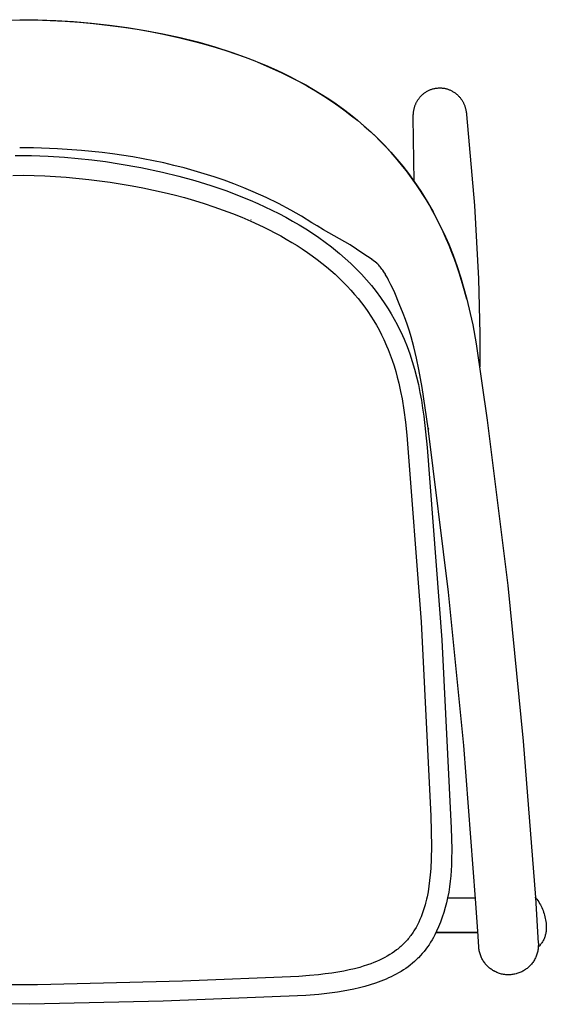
# Model space of a CAD drawing. Extents: x 27336 to 31322, y 10402 to 12001.
# Tile 5 of 12: x 27802 to 28084, y 11473 to 12001. Entities that reach past the tile are written whole.
import ezdxf

# ---------------------------------------------------------------- set-up
doc = ezdxf.new("R2010")
doc.units = 0
doc.header["$LTSCALE"] = 0.5
doc.layers.add('Visible Lines', color=7, linetype='CONTINUOUS', true_color=0x000000)

msp = doc.modelspace()

# ---------------------------------------------------------------- linework, layer by layer
at = {"layer": 'Visible Lines', "color": 0}
for p, q in [((27789.69, 12000.91), (27801.88, 12001.09)), ((27801.88, 12001.24), (27811.52, 12001.12)), ((27801.88, 12001.24), (27801.88, 12001.09)), ((27801.88, 12001.09), (27814.07, 12000.91)), ((27811.52, 12001.12), (27821.15, 12000.78)), ((27814.07, 12000.91), (27826.23, 12000.36)), ((27821.15, 12000.78), (27830.77, 12000.21)), ((27826.23, 12000.36), (27833.85, 11999.83)), ((27830.77, 12000.21), (27840.38, 11999.4)), ((27833.85, 11999.83), (27841.43, 11999.16)), ((27840.38, 11999.4), (27849.96, 11998.36)), ((27841.43, 11999.16), (27850.26, 11998.18)), ((27849.96, 11998.36), (27859.51, 11997.07)), ((27850.26, 11998.18), (27857.53, 11997.22)), ((27857.53, 11997.22), (27864.73, 11996.12)), ((27859.51, 11997.07), (27869.02, 11995.53)), ((27864.73, 11996.12), (27871.85, 11994.88)), ((27869.02, 11995.53), (27878.48, 11993.73)), ((27871.85, 11994.88), (27878.9, 11993.51)), ((27878.48, 11993.73), (27887.89, 11991.66)), ((27878.9, 11993.51), (27887.62, 11991.59)), ((27887.62, 11991.59), (27896.2, 11989.45)), ((27887.89, 11991.66), (27897.23, 11989.31)), ((27896.2, 11989.45), (27901.66, 11987.95)), ((27897.23, 11989.31), (27906.48, 11986.66)), ((27901.66, 11987.95), (27907.04, 11986.36)), ((27906.48, 11986.66), (27915.64, 11983.71)), ((27907.04, 11986.36), (27912.34, 11984.68)), ((27912.34, 11984.68), (27917.57, 11982.92)), ((27915.64, 11983.71), (27920.18, 11982.12)), ((27917.57, 11982.92), (27922.7, 11981.06)), ((27920.18, 11982.12), (27924.69, 11980.44)), ((27922.7, 11981.06), (27927.75, 11979.11)), ((27924.69, 11980.44), (27929.16, 11978.67)), ((27927.75, 11979.11), (27932.71, 11977.08)), ((27929.16, 11978.67), (27933.6, 11976.83)), ((27932.71, 11977.08), (27937.57, 11974.96)), ((27933.6, 11976.83), (27938, 11974.89)), ((27937.57, 11974.96), (27942.34, 11972.75)), ((27938, 11974.89), (27942.35, 11972.86)), ((27942.34, 11972.75), (27947, 11970.46)), ((27942.35, 11972.86), (27946.66, 11970.74)), ((27946.66, 11970.74), (27950.93, 11968.53)), ((27947, 11970.46), (27951.57, 11968.08)), ((27950.93, 11968.53), (27955.14, 11966.23)), ((27951.57, 11968.08), (27956.02, 11965.61)), ((27955.14, 11966.23), (27959.29, 11963.82)), ((27956.02, 11965.61), (27960.37, 11963.07)), ((27959.29, 11963.82), (27963.39, 11961.32)), ((27960.37, 11963.07), (27964.62, 11960.44)), ((27963.39, 11961.32), (27967.42, 11958.72)), ((27964.62, 11960.44), (27968.75, 11957.73)), ((28016.31, 11959.71), (28016.57, 11960.01)), ((28016.57, 11960.01), (28016.84, 11960.3)), ((28016.84, 11960.3), (28017.12, 11960.58)), ((28017.12, 11960.58), (28017.39, 11960.84)), ((28017.39, 11960.84), (28017.66, 11961.1)), ((28017.66, 11961.1), (28017.94, 11961.34)), ((28017.94, 11961.34), (28018.22, 11961.57)), ((28018.22, 11961.57), (28018.51, 11961.8)), ((28018.51, 11961.8), (28018.81, 11962.02)), ((28018.81, 11962.02), (28019.12, 11962.23)), ((28019.12, 11962.23), (28019.43, 11962.44)), ((28019.43, 11962.44), (28019.76, 11962.64)), ((28019.76, 11962.64), (28020.09, 11962.84)), ((28020.09, 11962.84), (28020.46, 11963.04)), ((28020.46, 11963.04), (28020.83, 11963.23)), ((28020.83, 11963.23), (28021.21, 11963.41)), ((28021.21, 11963.41), (28021.61, 11963.58)), ((28021.61, 11963.58), (28021.98, 11963.73)), ((28021.98, 11963.73), (28022.36, 11963.87)), ((28022.36, 11963.87), (28022.72, 11963.99)), ((28022.72, 11963.99), (28023.09, 11964.1)), ((28023.09, 11964.1), (28023.46, 11964.2)), ((28023.46, 11964.2), (28023.83, 11964.29)), ((28023.83, 11964.29), (28024.21, 11964.37)), ((28024.21, 11964.37), (28024.58, 11964.44)), ((28024.58, 11964.44), (28024.96, 11964.5)), ((28024.96, 11964.5), (28025.34, 11964.55)), ((28025.34, 11964.55), (28025.75, 11964.59)), ((28025.75, 11964.59), (28026.16, 11964.62)), ((28026.16, 11964.62), (28026.57, 11964.64)), ((28026.57, 11964.64), (28026.98, 11964.64)), ((28026.98, 11964.64), (28027.39, 11964.64)), ((28027.39, 11964.64), (28027.8, 11964.62)), ((28027.8, 11964.62), (28028.21, 11964.58)), ((28028.21, 11964.58), (28028.62, 11964.54)), ((28028.62, 11964.54), (28029, 11964.49)), ((28029, 11964.49), (28029.38, 11964.43)), ((28029.38, 11964.43), (28029.75, 11964.35)), ((28029.75, 11964.35), (28030.12, 11964.27)), ((28030.12, 11964.27), (28030.49, 11964.18)), ((28030.49, 11964.18), (28030.86, 11964.07)), ((28030.86, 11964.07), (28031.23, 11963.96)), ((28031.23, 11963.96), (28031.59, 11963.84)), ((28031.59, 11963.84), (28031.96, 11963.7)), ((28031.96, 11963.7), (28032.33, 11963.55)), ((28032.33, 11963.55), (28032.72, 11963.38)), ((28032.72, 11963.38), (28033.09, 11963.2)), ((28033.09, 11963.2), (28033.46, 11963.01)), ((28033.46, 11963.01), (28033.82, 11962.81)), ((28033.82, 11962.81), (28034.15, 11962.62)), ((28034.15, 11962.62), (28034.48, 11962.41)), ((28034.48, 11962.41), (28034.79, 11962.2)), ((28034.79, 11962.2), (28035.09, 11961.99)), ((28035.09, 11961.99), (28035.39, 11961.77)), ((28035.39, 11961.77), (28035.68, 11961.55)), ((28035.68, 11961.55), (28035.96, 11961.32)), ((28035.96, 11961.32), (28036.23, 11961.08)), ((28036.23, 11961.08), (28036.5, 11960.83)), ((28036.5, 11960.83), (28036.77, 11960.57)), ((28036.77, 11960.57), (28037.03, 11960.3)), ((28037.03, 11960.3), (28037.29, 11960.03)), ((28037.29, 11960.03), (28037.55, 11959.73)), ((27967.42, 11958.72), (27971.38, 11956.03)), ((27968.75, 11957.73), (27972.77, 11954.95)), ((27971.38, 11956.03), (27975.27, 11953.23)), ((27972.77, 11954.95), (27976.3, 11952.37)), ((28013.5, 11954.63), (28013.62, 11954.98)), ((28013.62, 11954.98), (28013.74, 11955.34)), ((28013.74, 11955.34), (28013.88, 11955.68)), ((28013.88, 11955.68), (28014.02, 11956.01)), ((28014.02, 11956.01), (28014.16, 11956.33)), ((28014.16, 11956.33), (28014.31, 11956.65)), ((28014.31, 11956.65), (28014.46, 11956.96)), ((28014.46, 11956.96), (28014.63, 11957.27)), ((28014.63, 11957.27), (28014.8, 11957.57)), ((28014.8, 11957.57), (28014.98, 11957.88)), ((28014.98, 11957.88), (28015.17, 11958.18)), ((28015.17, 11958.18), (28015.39, 11958.5)), ((28015.39, 11958.5), (28015.61, 11958.82)), ((28015.61, 11958.82), (28015.83, 11959.11)), ((28015.83, 11959.11), (28016.06, 11959.41)), ((28016.06, 11959.41), (28016.31, 11959.71)), ((28037.55, 11959.73), (28037.8, 11959.43)), ((28037.8, 11959.43), (28038.04, 11959.13)), ((28038.04, 11959.13), (28038.28, 11958.82)), ((28038.28, 11958.82), (28038.49, 11958.52)), ((28038.49, 11958.52), (28038.69, 11958.22)), ((28038.69, 11958.22), (28038.88, 11957.92)), ((28038.88, 11957.92), (28039.06, 11957.62)), ((28039.06, 11957.62), (28039.24, 11957.32)), ((28039.24, 11957.32), (28039.4, 11957.02)), ((28039.4, 11957.02), (28039.56, 11956.71)), ((28039.56, 11956.71), (28039.71, 11956.4)), ((28039.71, 11956.4), (28039.85, 11956.08)), ((28039.85, 11956.08), (28039.99, 11955.77)), ((28039.99, 11955.77), (28040.12, 11955.44)), ((28040.12, 11955.44), (28040.25, 11955.11)), ((28040.25, 11955.11), (28040.37, 11954.76)), ((28040.37, 11954.76), (28040.49, 11954.4)), ((27975.27, 11953.23), (27979.09, 11950.33)), ((27976.3, 11952.37), (27979.7, 11949.75)), ((27979.09, 11950.33), (27982.82, 11947.33)), ((27979.7, 11949.75), (27982.98, 11947.11)), ((28012.72, 11948.85), (28012.73, 11949.79)), ((28012.73, 11949.79), (28012.74, 11950.25)), ((28012.74, 11950.25), (28012.77, 11950.69)), ((28012.77, 11950.69), (28012.79, 11951.01)), ((28012.79, 11951.01), (28012.83, 11951.35)), ((28012.83, 11951.35), (28012.86, 11951.67)), ((28012.86, 11951.67), (28012.91, 11952.01)), ((28012.91, 11952.01), (28012.97, 11952.45)), ((28012.97, 11952.45), (28013.06, 11952.89)), ((28013.06, 11952.89), (28013.13, 11953.23)), ((28013.13, 11953.23), (28013.2, 11953.57)), ((28013.2, 11953.57), (28013.29, 11953.92)), ((28013.29, 11953.92), (28013.39, 11954.28)), ((28013.39, 11954.28), (28013.5, 11954.63)), ((28040.49, 11954.4), (28040.6, 11954.05)), ((28040.6, 11954.05), (28040.69, 11953.7)), ((28040.69, 11953.7), (28040.78, 11953.35)), ((28040.78, 11953.35), (28040.86, 11953.02)), ((28040.86, 11953.02), (28040.95, 11952.57)), ((28040.95, 11952.57), (28041.03, 11952.15)), ((28041.03, 11952.15), (28041.1, 11951.71)), ((28041.1, 11951.71), (28041.19, 11951.07)), ((28041.19, 11951.07), (28041.27, 11950.35)), ((28041.27, 11950.35), (28045.47, 11901.66)), ((27982.82, 11947.33), (27986.47, 11944.22)), ((27982.98, 11947.11), (27986.12, 11944.45)), ((27986.12, 11944.45), (27989.15, 11941.76)), ((27986.47, 11944.22), (27990.03, 11941.03)), ((28013.21, 11914.44), (28012.72, 11948.85)), ((27989.15, 11941.76), (27992.05, 11939.05)), ((27990.03, 11941.03), (27993.5, 11937.73)), ((27992.05, 11939.05), (27994.85, 11936.33)), ((27993.5, 11937.73), (27997.44, 11933.74)), ((27994.85, 11936.33), (27997.53, 11933.59)), ((27997.53, 11933.59), (27997.43, 11933.75)), ((27997.44, 11933.74), (28000.76, 11930.17)), ((27799.44, 11928.49), (27808.25, 11928.41)), ((27809.28, 11932.5), (27801.86, 11932.57)), ((27808.25, 11928.41), (27817.05, 11928.08)), ((27822.16, 11932.04), (27809.28, 11932.5)), ((27834.99, 11931.14), (27822.16, 11932.04)), ((27846, 11930.01), (27834.99, 11931.14)), ((27851.51, 11929.31), (27846, 11930.01)), ((27862.53, 11927.63), (27851.51, 11929.31)), ((28000.84, 11930.02), (27997.53, 11933.59)), ((28000.76, 11930.17), (28003.98, 11926.49)), ((28004.05, 11926.35), (28000.84, 11930.02)), ((27817.05, 11928.08), (27825.84, 11927.51)), ((27825.84, 11927.51), (27833.19, 11926.87)), ((27833.19, 11926.87), (27840.51, 11926.07)), ((27840.51, 11926.07), (27847.82, 11925.12)), ((27847.82, 11925.12), (27855.11, 11924.02)), ((27855.11, 11924.02), (27866.78, 11921.95)), ((27873.53, 11925.57), (27862.53, 11927.63)), ((27879.01, 11924.39), (27873.53, 11925.57)), ((27884.47, 11923.12), (27879.01, 11924.39)), ((27889.92, 11921.73), (27884.47, 11923.12)), ((28003.98, 11926.49), (28007.08, 11922.73)), ((28007.15, 11922.59), (28004.05, 11926.35)), ((27798.26, 11917.77), (27803.93, 11917.78)), ((27803.93, 11917.78), (27809.6, 11917.68)), ((27866.78, 11921.95), (27878.37, 11919.48)), ((27878.37, 11919.48), (27887.08, 11917.34)), ((27897.14, 11919.73), (27889.92, 11921.73)), ((27906.07, 11916.94), (27897.14, 11919.73)), ((28007.08, 11922.73), (28010.21, 11918.68)), ((28007.09, 11922.72), (28007.15, 11922.59)), ((28009.04, 11920.17), (28007.15, 11922.59)), ((28010.89, 11917.71), (28009.04, 11920.17)), ((28010.21, 11918.68), (28013.21, 11914.54)), ((27809.6, 11917.68), (27815.29, 11917.47)), ((27815.29, 11917.47), (27826.68, 11916.75)), ((27826.68, 11916.75), (27838.89, 11915.57)), ((27838.89, 11915.57), (27850.29, 11914.1)), ((27850.29, 11914.1), (27862.11, 11912.18)), ((27887.08, 11917.34), (27895.72, 11914.95)), ((27895.72, 11914.95), (27904.3, 11912.3)), ((27911.38, 11915.12), (27906.07, 11916.94)), ((27916.64, 11913.19), (27911.38, 11915.12)), ((27921.86, 11911.14), (27916.64, 11913.19)), ((28012.71, 11915.21), (28010.89, 11917.71)), ((28014.49, 11912.66), (28012.71, 11915.21)), ((28013.21, 11914.54), (28016.77, 11909.21)), ((28016.22, 11910.07), (28014.49, 11912.66)), ((27862.11, 11912.18), (27867.89, 11911.09)), ((27867.89, 11911.09), (27873.58, 11909.9)), ((27873.58, 11909.9), (27879.18, 11908.63)), ((27879.18, 11908.63), (27884.69, 11907.27)), ((27884.69, 11907.27), (27890.12, 11905.82)), ((27904.3, 11912.3), (27912.79, 11909.37)), ((27912.79, 11909.37), (27921.2, 11906.15)), ((27927.03, 11908.98), (27921.86, 11911.14)), ((27933.84, 11905.91), (27927.03, 11908.98)), ((28017.92, 11907.43), (28016.22, 11910.07)), ((28016.77, 11909.21), (28020.14, 11903.75)), ((28019.57, 11904.76), (28017.92, 11907.43)), ((27890.12, 11905.82), (27895.46, 11904.28)), ((27895.46, 11904.28), (27900.71, 11902.66)), ((27900.71, 11902.66), (27905.88, 11900.94)), ((27921.2, 11906.15), (27925.37, 11904.43)), ((27925.37, 11904.43), (27929.5, 11902.63)), ((27929.5, 11902.63), (27933.26, 11900.91)), ((27940.54, 11902.63), (27933.84, 11905.91)), ((27947.13, 11899.11), (27940.54, 11902.63)), ((28021.18, 11902.04), (28019.57, 11904.76)), ((28020.14, 11903.75), (28023.33, 11898.18)), ((28023.23, 11898.4), (28021.18, 11902.04)), ((27905.88, 11900.94), (27910.95, 11899.14)), ((27910.95, 11899.14), (27915.94, 11897.24)), ((27915.94, 11897.24), (27920.84, 11895.26)), ((27933.26, 11900.91), (27936.98, 11899.12)), ((27936.98, 11899.12), (27940.69, 11897.25)), ((27940.69, 11897.25), (27944.37, 11895.3)), ((27952.84, 11895.83), (27947.13, 11899.11)), ((28025.18, 11894.74), (28023.23, 11898.4)), ((28023.33, 11898.18), (28026.31, 11892.5)), ((28045.47, 11901.66), (28047.61, 11862.27)), ((27920.84, 11895.26), (27925.65, 11893.2)), ((27925.65, 11893.2), (27932.28, 11890.12)), ((27925.95, 11893.9), (27925.75, 11893.99)), ((27944.37, 11895.3), (27948.01, 11893.27)), ((27948.01, 11893.27), (27951.6, 11891.17)), ((27958.46, 11892.35), (27952.84, 11895.83)), ((27961.17, 11890.61), (27958.46, 11892.35)), ((27958.46, 11892.35), (27958.46, 11892.35)), ((28027.02, 11891.08), (28025.18, 11894.74)), ((28026.31, 11892.5), (28029.1, 11886.73)), ((27932.28, 11890.12), (27935.48, 11888.54)), ((27935.48, 11888.54), (27938.62, 11886.91)), ((27938.62, 11886.91), (27941.69, 11885.25)), ((27951.6, 11891.17), (27955.15, 11888.99)), ((27955.15, 11888.99), (27958.65, 11886.72)), ((27958.65, 11886.72), (27962.12, 11884.36)), ((27964.67, 11888.47), (27961.17, 11890.61)), ((27978.92, 11880.46), (27964.67, 11888.47)), ((28028.77, 11887.41), (28027.02, 11891.08)), ((28030.41, 11883.74), (28028.77, 11887.41)), ((28029.1, 11886.73), (28031.68, 11880.86)), ((27941.69, 11885.25), (27944.68, 11883.56)), ((27944.68, 11883.56), (27947.61, 11881.83)), ((27947.61, 11881.83), (27950.47, 11880.07)), ((27962.12, 11884.36), (27965.52, 11881.9)), ((27965.52, 11881.9), (27968.87, 11879.36)), ((28031.97, 11880.08), (28030.41, 11883.74)), ((28031.68, 11880.86), (28034.06, 11874.9)), ((27950.47, 11880.07), (27953.26, 11878.27)), ((27953.26, 11878.27), (27955.97, 11876.43)), ((27955.97, 11876.43), (27958.62, 11874.56)), ((27968.87, 11879.36), (27972.14, 11876.73)), ((27972.14, 11876.73), (27973.19, 11875.86)), ((27973.19, 11875.86), (27976.25, 11873.22)), ((27985.75, 11875.86), (27978.92, 11880.47)), ((27990.65, 11872.6), (27985.75, 11875.86)), ((28033.43, 11876.42), (28031.97, 11880.08)), ((28034.81, 11872.77), (28033.43, 11876.42)), ((27958.62, 11874.56), (27961.2, 11872.66)), ((27961.2, 11872.66), (27963.71, 11870.72)), ((27963.71, 11870.72), (27966.15, 11868.74)), ((27976.25, 11873.22), (27979.23, 11870.49)), ((27979.23, 11870.49), (27982.13, 11867.66)), ((27990.59, 11872.64), (27990.66, 11872.59)), ((27993.12, 11870.68), (27990.59, 11872.64)), ((27990.64, 11872.61), (27990.63, 11872.62)), ((27990.66, 11872.6), (27990.64, 11872.61)), ((27990.66, 11872.59), (27990.66, 11872.6)), ((27993.14, 11870.67), (27993.14, 11870.66)), ((27993.24, 11870.58), (27993.14, 11870.66)), ((27993.16, 11870.65), (27993.26, 11870.56)), ((27993.24, 11870.57), (27993.25, 11870.57)), ((27993.65, 11870.2), (27993.25, 11870.57)), ((27993.25, 11870.57), (27993.26, 11870.56)), ((28034.06, 11874.9), (28036.23, 11868.86)), ((28036.1, 11869.15), (28034.81, 11872.77)), ((27966.15, 11868.74), (27968.52, 11866.73)), ((27968.52, 11866.73), (27970.82, 11864.68)), ((27982.13, 11867.66), (27984.93, 11864.75)), ((27993.98, 11869.87), (27993.64, 11870.22)), ((27993.64, 11870.22), (27993.64, 11870.22)), ((27993.64, 11870.22), (27993.64, 11870.22)), ((27993.64, 11870.22), (27993.65, 11870.2)), ((27994.3, 11869.53), (27993.98, 11869.87)), ((27994.71, 11869.05), (27994.3, 11869.53)), ((27995.05, 11868.63), (27994.71, 11869.05)), ((27995.52, 11868.03), (27995.05, 11868.63)), ((27995.96, 11867.42), (27995.52, 11868.03)), ((27996.35, 11866.87), (27995.96, 11867.42)), ((27996.9, 11866.04), (27996.35, 11866.87)), ((27997.75, 11864.69), (27996.9, 11866.04)), ((28037.31, 11865.54), (28036.1, 11869.15)), ((28036.23, 11868.86), (28038.2, 11862.76)), ((28039.5, 11858.4), (28037.31, 11865.54)), ((27970.82, 11864.68), (27973.05, 11862.6)), ((27973.05, 11862.6), (27975.21, 11860.48)), ((27975.21, 11860.48), (27977.3, 11858.33)), ((27984.93, 11864.75), (27987.64, 11861.75)), ((27987.64, 11861.75), (27990.25, 11858.66)), ((27997.88, 11864.47), (27997.75, 11864.69)), ((27998.88, 11862.72), (27997.88, 11864.47)), ((27999.5, 11861.57), (27998.88, 11862.72)), ((28000.77, 11859.06), (27999.5, 11861.57)), ((28038.2, 11862.76), (28039.88, 11857.06)), ((28047.61, 11862.27), (28048.33, 11832.82)), ((27977.3, 11858.33), (27979.32, 11856.14)), ((27979.32, 11856.14), (27981.28, 11853.91)), ((27990.25, 11858.66), (27992.77, 11855.5)), ((27992.77, 11855.5), (27995.18, 11852.25)), ((28001.36, 11857.81), (28000.77, 11859.06)), ((28002.78, 11854.67), (28001.36, 11857.81)), ((28005.18, 11848.94), (28002.78, 11854.67)), ((28041.42, 11851.35), (28039.5, 11858.4)), ((28039.88, 11857.06), (28041.43, 11851.32)), ((27981.28, 11853.91), (27983.16, 11851.65)), ((27983.16, 11851.65), (27984.97, 11849.36)), ((27984.97, 11849.36), (27986.71, 11847.03)), ((27995.18, 11852.25), (27997.49, 11848.94)), ((28041.43, 11851.32), (28041.42, 11851.35)), ((28041.43, 11851.32), (28043.26, 11843.7)), ((27986.71, 11847.03), (27988.39, 11844.66)), ((27988.39, 11844.66), (27989.99, 11842.26)), ((27997.49, 11848.94), (27999.26, 11846.21)), ((27999.26, 11846.21), (28000.95, 11843.43)), ((28007.23, 11843.76), (28005.18, 11848.94)), ((27989.99, 11842.26), (27991.52, 11839.82)), ((27991.52, 11839.82), (27992.99, 11837.34)), ((28000.95, 11843.43), (28002.56, 11840.61)), ((28002.56, 11840.61), (28004.1, 11837.75)), ((28008.48, 11840.54), (28007.23, 11843.76)), ((28009.62, 11837.37), (28008.48, 11840.54)), ((28043.26, 11843.7), (28044.55, 11837.61)), ((27992.99, 11837.34), (27994.38, 11834.83)), ((27994.38, 11834.83), (27995.7, 11832.29)), ((28004.1, 11837.75), (28005.06, 11835.83)), ((28005.06, 11835.83), (28005.99, 11833.9)), ((28005.99, 11833.9), (28006.89, 11831.95)), ((28010.67, 11834.2), (28009.62, 11837.37)), ((28011.6, 11831.12), (28010.67, 11834.2)), ((28044.55, 11837.61), (28046.41, 11827.45)), ((27995.7, 11832.29), (27996.96, 11829.71)), ((27996.96, 11829.71), (27998.44, 11826.4)), ((28006.89, 11831.95), (28007.75, 11829.98)), ((28007.75, 11829.98), (28009.36, 11826)), ((28013.04, 11825.83), (28011.6, 11831.12)), ((28048.33, 11832.82), (28048.34, 11815.09)), ((27998.44, 11826.4), (27999.31, 11824.32)), ((27999.31, 11824.32), (28000.41, 11821.49)), ((28009.36, 11826), (28010.84, 11821.97)), ((28014.49, 11819.71), (28013.04, 11825.83)), ((28046.41, 11827.45), (28052.34, 11786.5)), ((28000.41, 11821.49), (28001.44, 11818.59)), ((28001.44, 11818.59), (28002.41, 11815.64)), ((28010.84, 11821.97), (28012.19, 11817.92)), ((28012.19, 11817.92), (28013.4, 11813.82)), ((28015.74, 11813.7), (28014.49, 11819.71)), ((28002.41, 11815.64), (28003.32, 11812.62)), ((28003.32, 11812.62), (28004.17, 11809.53)), ((28013.4, 11813.82), (28014.49, 11809.72)), ((28017.48, 11803.92), (28015.74, 11813.7)), ((28004.17, 11809.53), (28004.95, 11806.39)), ((28014.49, 11809.72), (28015.45, 11805.58)), ((28004.95, 11806.39), (28005.93, 11801.9)), ((28005.93, 11801.9), (28006.69, 11797.84)), ((28015.45, 11805.58), (28016.32, 11801.36)), ((28020.63, 11782.19), (28017.48, 11803.92)), ((28006.69, 11797.84), (28007.63, 11791.92)), ((28016.32, 11801.36), (28017.07, 11797.11)), ((28017.07, 11797.11), (28017.73, 11792.88)), ((28007.63, 11791.92), (28008.48, 11785.42)), ((28017.73, 11792.88), (28018.31, 11788.64)), ((28018.31, 11788.64), (28020.09, 11771.78)), ((28052.34, 11786.5), (28063.31, 11697.85)), ((28008.48, 11785.42), (28009.24, 11778.34)), ((28020.63, 11782.19), (28020.64, 11782.16)), ((28031.51, 11694.31), (28020.63, 11782.19)), ((28020.63, 11782.19), (28020.63, 11782.19)), ((28020.64, 11782.16), (28020.64, 11782.14)), ((28020.64, 11782.14), (28020.65, 11782.11)), ((28020.65, 11782.11), (28020.66, 11782.09)), ((28020.66, 11782.09), (28020.67, 11782.06)), ((28020.67, 11782.06), (28020.67, 11782.04)), ((28020.67, 11782.04), (28020.68, 11782.02)), ((28020.68, 11782.02), (28020.7, 11781.99)), ((28020.7, 11781.99), (28020.71, 11781.97)), ((28020.71, 11781.97), (28020.72, 11781.95)), ((28020.72, 11781.95), (28020.73, 11781.93)), ((28020.73, 11781.93), (28020.75, 11781.91)), ((28020.75, 11781.91), (28020.76, 11781.88)), ((28020.76, 11781.88), (28020.78, 11781.86)), ((28020.78, 11781.86), (28020.79, 11781.84)), ((28020.79, 11781.84), (28020.81, 11781.82)), ((28020.81, 11781.82), (28020.82, 11781.81)), ((28020.82, 11781.81), (28020.84, 11781.79)), ((28020.84, 11781.79), (28020.86, 11781.77)), ((28020.86, 11781.77), (28020.88, 11781.75)), ((28020.88, 11781.75), (28020.9, 11781.74)), ((28020.9, 11781.74), (28020.92, 11781.72)), ((28009.24, 11778.34), (28017.02, 11678.25)), ((28020.09, 11771.78), (28028.1, 11668.72)), ((28063.31, 11697.85), (28071.66, 11614.29)), ((28039.73, 11612.08), (28031.51, 11694.31)), ((28017.02, 11678.25), (28022.15, 11574.11)), ((28028.1, 11668.72), (28033.06, 11567.7)), ((28046.11, 11529.69), (28039.73, 11612.08)), ((28071.66, 11614.29), (28078.12, 11530.55)), ((28022.15, 11574.11), (28022.45, 11557.79)), ((28033.06, 11567.7), (28033.31, 11556.37)), ((28022.45, 11557.79), (28022.34, 11551.28)), ((28033.31, 11556.37), (28033.27, 11550.69)), ((28022.34, 11551.28), (28022.08, 11546.03)), ((28033.27, 11550.69), (28033.18, 11547.84)), ((28022.08, 11546.03), (28021.82, 11542.71)), ((28033.03, 11544.96), (28032.82, 11542.09)), ((28033.18, 11547.84), (28033.03, 11544.96)), ((28021.49, 11539.53), (28021.09, 11536.49)), ((28021.82, 11542.71), (28021.49, 11539.53)), ((28032.53, 11539.18), (28032.16, 11536.24)), ((28032.82, 11542.09), (28032.53, 11539.18)), ((28020.63, 11533.6), (28020.1, 11530.84)), ((28021.09, 11536.49), (28020.63, 11533.6)), ((28031.7, 11533.32), (28031.13, 11530.33)), ((28032.16, 11536.24), (28031.7, 11533.32)), ((28019.28, 11527.37), (28019.06, 11526.53)), ((28019.81, 11529.52), (28019.28, 11527.37)), ((28020.1, 11530.84), (28019.81, 11529.52)), ((28030.55, 11527.68), (28029.88, 11525.05)), ((28031.13, 11530.33), (28030.55, 11527.68)), ((28031.13, 11530.34), (28046.32, 11530.34)), ((28031.13, 11530.33), (28046.32, 11530.33)), ((28047.24, 11512.34), (28046.11, 11529.69)), ((28077.84, 11530.88), (28078.39, 11530.21)), ((28078.12, 11530.55), (28079.71, 11506.04)), ((28078.39, 11530.21), (28078.92, 11529.52)), ((28078.92, 11529.52), (28079.42, 11528.81)), ((28079.42, 11528.81), (28079.9, 11528.09)), ((28079.9, 11528.09), (28080.36, 11527.35)), ((28080.36, 11527.35), (28080.79, 11526.59)), ((28018.06, 11523.25), (28017.51, 11521.68)), ((28018.58, 11524.87), (28018.06, 11523.25)), ((28019.06, 11526.53), (28018.58, 11524.87)), ((28029.12, 11522.45), (28028.27, 11519.87)), ((28029.88, 11525.05), (28029.12, 11522.45)), ((28080.79, 11526.59), (28081.2, 11525.82)), ((28081.2, 11525.82), (28081.57, 11525.04)), ((28081.57, 11525.04), (28081.93, 11524.25)), ((28081.93, 11524.25), (28082.25, 11523.44)), ((28082.25, 11523.44), (28082.55, 11522.62)), ((28082.55, 11522.62), (28082.82, 11521.8)), ((28082.82, 11521.8), (28083.06, 11520.96)), ((28015.63, 11517.23), (28014.94, 11515.83)), ((28016.29, 11518.67), (28015.63, 11517.23)), ((28016.92, 11520.16), (28016.29, 11518.67)), ((28017.51, 11521.68), (28016.92, 11520.16)), ((28027.34, 11517.33), (28026.31, 11514.81)), ((28028.27, 11519.87), (28027.34, 11517.33)), ((28083.06, 11520.96), (28083.28, 11520.12)), ((28083.28, 11520.12), (28083.46, 11519.27)), ((28083.46, 11519.27), (28083.62, 11518.42)), ((28083.62, 11518.42), (28083.75, 11517.56)), ((28083.75, 11517.56), (28083.85, 11516.7)), ((28083.85, 11516.7), (28083.92, 11515.83)), ((28012.22, 11511.27), (28011.8, 11510.67)), ((28012.64, 11511.89), (28012.22, 11511.27)), ((28013.04, 11512.52), (28012.64, 11511.89)), ((28013.44, 11513.16), (28013.04, 11512.52)), ((28014.21, 11514.47), (28013.44, 11513.16)), ((28014.94, 11515.83), (28014.21, 11514.47)), ((28025.21, 11512.34), (28024.23, 11510.39)), ((28024.89, 11511.69), (28047.28, 11511.69)), ((28047.28, 11511.68), (28024.89, 11511.68)), ((28026.31, 11514.81), (28025.21, 11512.34)), ((28047.78, 11503.98), (28047.24, 11512.34)), ((28083.68, 11511.22), (28083.58, 11510.73)), ((28083.78, 11511.71), (28083.68, 11511.22)), ((28083.85, 11512.2), (28083.78, 11511.71)), ((28083.91, 11512.69), (28083.85, 11512.2)), ((28083.95, 11513.18), (28083.91, 11512.69)), ((28083.92, 11515.83), (28083.96, 11514.96)), ((28083.97, 11513.68), (28083.95, 11513.18)), ((28083.96, 11514.96), (28083.97, 11514.09)), ((28083.97, 11514.18), (28083.97, 11513.68)), ((28007.83, 11505.94), (28007.08, 11505.2)), ((28008.58, 11506.71), (28007.83, 11505.94)), ((28009.06, 11507.25), (28008.58, 11506.71)), ((28009.54, 11507.79), (28009.06, 11507.25)), ((28010.01, 11508.34), (28009.54, 11507.79)), ((28010.47, 11508.91), (28010.01, 11508.34)), ((28010.92, 11509.48), (28010.47, 11508.91)), ((28011.36, 11510.07), (28010.92, 11509.48)), ((28011.8, 11510.67), (28011.36, 11510.07)), ((28021.99, 11506.45), (28021.17, 11505.17)), ((28022.77, 11507.74), (28021.99, 11506.45)), ((28023.52, 11509.05), (28022.77, 11507.74)), ((28024.23, 11510.39), (28023.52, 11509.05)), ((28079.72, 11506.04), (28079.71, 11503.93)), ((28079.71, 11506.04), (28079.71, 11506.04)), ((28081.6, 11506.21), (28081.32, 11505.8)), ((28081.87, 11506.63), (28081.6, 11506.21)), ((28082.12, 11507.06), (28081.87, 11506.63)), ((28082.36, 11507.49), (28082.12, 11507.06)), ((28082.58, 11507.94), (28082.36, 11507.49)), ((28082.79, 11508.39), (28082.58, 11507.94)), ((28082.98, 11508.84), (28082.79, 11508.39)), ((28083.15, 11509.31), (28082.98, 11508.84)), ((28083.31, 11509.78), (28083.15, 11509.31)), ((28083.45, 11510.25), (28083.31, 11509.78)), ((28083.58, 11510.73), (28083.45, 11510.25)), ((28001.38, 11500.66), (28000.11, 11499.84)), ((28002.61, 11501.51), (28001.38, 11500.66)), ((28003.8, 11502.39), (28002.61, 11501.51)), ((28004.37, 11502.84), (28003.8, 11502.39)), ((28004.94, 11503.29), (28004.37, 11502.84)), ((28005.49, 11503.76), (28004.94, 11503.29)), ((28006.03, 11504.23), (28005.49, 11503.76)), ((28006.56, 11504.71), (28006.03, 11504.23)), ((28007.08, 11505.2), (28006.56, 11504.71)), ((28018.52, 11501.55), (28017.57, 11500.4)), ((28019.44, 11502.72), (28018.52, 11501.55)), ((28020.32, 11503.94), (28019.44, 11502.72)), ((28021.17, 11505.17), (28020.32, 11503.94)), ((28047.83, 11503.44), (28047.78, 11503.98)), ((28047.89, 11502.89), (28047.83, 11503.44)), ((28047.97, 11502.35), (28047.89, 11502.89)), ((28048.07, 11501.81), (28047.97, 11502.35)), ((28048.19, 11501.28), (28048.07, 11501.81)), ((28048.33, 11500.75), (28048.19, 11501.28)), ((28048.48, 11500.22), (28048.33, 11500.75)), ((28079.14, 11500.66), (28078.98, 11500.12)), ((28079.28, 11501.19), (28079.14, 11500.66)), ((28079.41, 11501.73), (28079.28, 11501.19)), ((28079.51, 11502.28), (28079.41, 11501.73)), ((28079.6, 11502.83), (28079.51, 11502.28)), ((28079.66, 11503.38), (28079.6, 11502.83)), ((28079.71, 11503.93), (28079.66, 11503.38)), ((28080.06, 11504.28), (28079.71, 11503.92)), ((28080.39, 11504.64), (28080.06, 11504.28)), ((28080.72, 11505.02), (28080.39, 11504.64)), ((28081.03, 11505.41), (28080.72, 11505.02)), ((28081.32, 11505.8), (28081.03, 11505.41)), ((27991.5, 11495.54), (27989.91, 11494.93)), ((27993.05, 11496.19), (27991.5, 11495.54)), ((27994.55, 11496.86), (27993.05, 11496.19)), ((27996.01, 11497.56), (27994.55, 11496.86)), ((27997.42, 11498.29), (27996.01, 11497.56)), ((27998.79, 11499.05), (27997.42, 11498.29)), ((28000.11, 11499.84), (27998.79, 11499.05)), ((28013.39, 11496.15), (28012.26, 11495.18)), ((28014.49, 11497.16), (28013.39, 11496.15)), ((28015.03, 11497.68), (28014.49, 11497.16)), ((28015.55, 11498.2), (28015.03, 11497.68)), ((28016.58, 11499.29), (28015.55, 11498.2)), ((28017.57, 11500.4), (28016.58, 11499.29)), ((28048.65, 11499.7), (28048.48, 11500.22)), ((28048.85, 11499.19), (28048.65, 11499.7)), ((28049.05, 11498.68), (28048.85, 11499.19)), ((28049.28, 11498.19), (28049.05, 11498.68)), ((28049.52, 11497.69), (28049.28, 11498.19)), ((28049.78, 11497.21), (28049.52, 11497.69)), ((28050.05, 11496.74), (28049.78, 11497.21)), ((28050.35, 11496.27), (28050.05, 11496.74)), ((28050.65, 11495.82), (28050.35, 11496.27)), ((28050.98, 11495.38), (28050.65, 11495.82)), ((28051.31, 11494.95), (28050.98, 11495.38)), ((28076.74, 11495.68), (28076.4, 11495.23)), ((28077.05, 11496.13), (28076.74, 11495.68)), ((28077.35, 11496.6), (28077.05, 11496.13)), ((28077.64, 11497.08), (28077.35, 11496.6)), ((28077.91, 11497.57), (28077.64, 11497.08)), ((28078.16, 11498.06), (28077.91, 11497.57)), ((28078.39, 11498.57), (28078.16, 11498.06)), ((28078.6, 11499.08), (28078.39, 11498.57)), ((28078.8, 11499.6), (28078.6, 11499.08)), ((28078.98, 11500.12), (28078.8, 11499.6)), ((27972.29, 11490.47), (27969.01, 11489.96)), ((27975.43, 11491.03), (27972.29, 11490.47)), ((27978.43, 11491.65), (27975.43, 11491.03)), ((27981.29, 11492.31), (27978.43, 11491.65)), ((27984.01, 11493.03), (27981.29, 11492.31)), ((27985.95, 11493.6), (27984.01, 11493.03)), ((27988.27, 11494.35), (27985.95, 11493.6)), ((27989.91, 11494.93), (27988.27, 11494.35)), ((28004.86, 11490.1), (28003.55, 11489.37)), ((28006.15, 11490.86), (28004.86, 11490.1)), ((28007.43, 11491.66), (28006.15, 11490.86)), ((28008.68, 11492.49), (28007.43, 11491.66)), ((28009.9, 11493.35), (28008.68, 11492.49)), ((28011.09, 11494.25), (28009.9, 11493.35)), ((28012.26, 11495.18), (28011.09, 11494.25)), ((28051.66, 11494.53), (28051.31, 11494.95)), ((28052.03, 11494.12), (28051.66, 11494.53)), ((28052.41, 11493.73), (28052.03, 11494.12)), ((28052.8, 11493.35), (28052.41, 11493.73)), ((28053.21, 11492.98), (28052.8, 11493.35)), ((28053.63, 11492.62), (28053.21, 11492.98)), ((28054.06, 11492.29), (28053.63, 11492.62)), ((28054.5, 11491.96), (28054.06, 11492.29)), ((28054.95, 11491.65), (28054.5, 11491.96)), ((28055.41, 11491.36), (28054.95, 11491.65)), ((28055.89, 11491.08), (28055.41, 11491.36)), ((28056.41, 11490.8), (28055.92, 11491.07)), ((28056.35, 11490.83), (28055.92, 11491.06)), ((28055.92, 11491.06), (28055.92, 11491.06)), ((28056.91, 11490.56), (28056.41, 11490.8)), ((28057.41, 11490.33), (28056.91, 11490.56)), ((28057.93, 11490.12), (28057.41, 11490.33)), ((28058.45, 11489.92), (28057.93, 11490.12)), ((28069.85, 11490.23), (28069.34, 11490.03)), ((28070.36, 11490.45), (28069.85, 11490.23)), ((28070.87, 11490.69), (28070.36, 11490.45)), ((28071.36, 11490.95), (28070.87, 11490.69)), ((28071.84, 11491.22), (28071.36, 11490.95)), ((28072.32, 11491.51), (28071.84, 11491.22)), ((28072.78, 11491.81), (28072.32, 11491.51)), ((28073.23, 11492.14), (28072.78, 11491.81)), ((28073.68, 11492.47), (28073.23, 11492.14)), ((28074.11, 11492.83), (28073.68, 11492.47)), ((28074.52, 11493.19), (28074.11, 11492.83)), ((28074.93, 11493.57), (28074.52, 11493.19)), ((28075.32, 11493.97), (28074.93, 11493.57)), ((28075.69, 11494.38), (28075.32, 11493.97)), ((28076.06, 11494.8), (28075.69, 11494.38)), ((28076.4, 11495.23), (28076.06, 11494.8)), ((27889.12, 11485.55), (27811.42, 11483.58)), ((27951.35, 11488.2), (27889.12, 11485.55)), ((27957.15, 11488.63), (27951.35, 11488.2)), ((27962.02, 11489.08), (27957.15, 11488.63)), ((27965.59, 11489.5), (27962.02, 11489.08)), ((27969.01, 11489.96), (27965.59, 11489.5)), ((27993.89, 11485.07), (27992.47, 11484.56)), ((27995.31, 11485.6), (27993.89, 11485.07)), ((27996.71, 11486.16), (27995.31, 11485.6)), ((27998.11, 11486.74), (27996.71, 11486.16)), ((27999.49, 11487.35), (27998.11, 11486.74)), ((28000.86, 11488), (27999.49, 11487.35)), ((28002.21, 11488.67), (28000.86, 11488)), ((28003.55, 11489.37), (28002.21, 11488.67)), ((28058.97, 11489.75), (28058.45, 11489.92)), ((28059.51, 11489.59), (28058.97, 11489.75)), ((28060.05, 11489.45), (28059.51, 11489.59)), ((28060.59, 11489.33), (28060.05, 11489.45)), ((28061.13, 11489.23), (28060.59, 11489.33)), ((28061.68, 11489.15), (28061.13, 11489.23)), ((28062.24, 11489.09), (28061.68, 11489.15)), ((28062.79, 11489.05), (28062.24, 11489.09)), ((28063.35, 11489.02), (28062.79, 11489.05)), ((28063.9, 11489.02), (28063.35, 11489.02)), ((28064.46, 11489.04), (28063.9, 11489.02)), ((28065.01, 11489.07), (28064.46, 11489.04)), ((28064.77, 11489.35), (28064.76, 11489.35)), ((28064.76, 11489.35), (28064.76, 11489.35)), ((28064.76, 11489.35), (28064.76, 11489.35)), ((28064.76, 11489.35), (28064.76, 11489.35)), ((28064.76, 11489.35), (28064.76, 11489.35)), ((28064.76, 11489.35), (28064.76, 11489.35)), ((28064.76, 11489.35), (28064.76, 11489.35)), ((28064.76, 11489.35), (28064.76, 11489.35)), ((28064.76, 11489.35), (28064.76, 11489.35)), ((28064.76, 11489.35), (28064.76, 11489.35)), ((28064.76, 11489.35), (28064.76, 11489.35)), ((28064.77, 11489.35), (28064.76, 11489.35)), ((28064.76, 11489.35), (28064.76, 11489.35)), ((28064.76, 11489.35), (28064.76, 11489.35)), ((28064.76, 11489.35), (28064.76, 11489.35)), ((28064.76, 11489.35), (28064.76, 11489.35)), ((28064.76, 11489.35), (28064.76, 11489.35)), ((28064.76, 11489.35), (28064.76, 11489.35)), ((28064.76, 11489.35), (28064.76, 11489.35)), ((28064.76, 11489.35), (28064.76, 11489.35)), ((28064.76, 11489.35), (28064.76, 11489.35)), ((28064.76, 11489.35), (28064.76, 11489.35)), ((28064.76, 11489.35), (28064.76, 11489.35)), ((28064.78, 11489.35), (28064.77, 11489.35)), ((28064.77, 11489.35), (28064.77, 11489.35)), ((28064.77, 11489.35), (28064.77, 11489.35)), ((28064.77, 11489.35), (28064.77, 11489.35)), ((28064.77, 11489.35), (28064.77, 11489.35)), ((28064.77, 11489.35), (28064.77, 11489.35)), ((28064.77, 11489.35), (28064.77, 11489.35)), ((28064.77, 11489.35), (28064.77, 11489.35)), ((28064.77, 11489.35), (28064.77, 11489.35)), ((28064.77, 11489.35), (28064.77, 11489.35)), ((28064.77, 11489.35), (28064.77, 11489.35)), ((28064.77, 11489.35), (28064.77, 11489.35)), ((28064.77, 11489.35), (28064.77, 11489.35)), ((28064.77, 11489.35), (28064.77, 11489.35)), ((28064.78, 11489.35), (28064.77, 11489.35)), ((28064.77, 11489.35), (28064.77, 11489.35)), ((28064.77, 11489.35), (28064.77, 11489.35)), ((28064.77, 11489.35), (28064.77, 11489.35)), ((28064.77, 11489.35), (28064.77, 11489.35)), ((28064.77, 11489.35), (28064.77, 11489.35)), ((28064.77, 11489.35), (28064.77, 11489.35)), ((28064.77, 11489.35), (28064.77, 11489.35)), ((28064.77, 11489.35), (28064.77, 11489.35)), ((28064.77, 11489.35), (28064.77, 11489.35)), ((28064.77, 11489.35), (28064.77, 11489.35)), ((28064.77, 11489.35), (28064.77, 11489.35)), ((28064.77, 11489.35), (28064.77, 11489.35)), ((28064.78, 11489.35), (28064.78, 11489.35)), ((28064.78, 11489.35), (28064.78, 11489.35)), ((28065.56, 11489.12), (28065.01, 11489.07)), ((28066.12, 11489.2), (28065.56, 11489.12)), ((28066.66, 11489.29), (28066.12, 11489.2)), ((28067.21, 11489.4), (28066.66, 11489.29)), ((28067.75, 11489.53), (28067.21, 11489.4)), ((28068.28, 11489.68), (28067.75, 11489.53)), ((28068.81, 11489.84), (28068.28, 11489.68)), ((28069.34, 11490.03), (28068.81, 11489.84)), ((27811.42, 11483.58), (27786.23, 11483.67)), ((27972.21, 11479.72), (27969.34, 11479.32)), ((27975.1, 11480.19), (27972.21, 11479.72)), ((27978.01, 11480.73), (27975.1, 11480.19)), ((27980.94, 11481.34), (27978.01, 11480.73)), ((27983.89, 11482.04), (27980.94, 11481.34)), ((27986.76, 11482.79), (27983.89, 11482.04)), ((27989.61, 11483.63), (27986.76, 11482.79)), ((27992.47, 11484.56), (27989.61, 11483.63)), ((27807.24, 11473.2), (27735.09, 11474.6)), ((27878.81, 11474.92), (27807.24, 11473.2)), ((27955.1, 11477.97), (27878.81, 11474.92)), ((27962.2, 11478.52), (27955.1, 11477.97)), ((27966.46, 11478.96), (27962.2, 11478.52)), ((27969.34, 11479.32), (27966.46, 11478.96))]:
    msp.add_line(p, q, dxfattribs=at)

doc.saveas('drawing.dxf')
